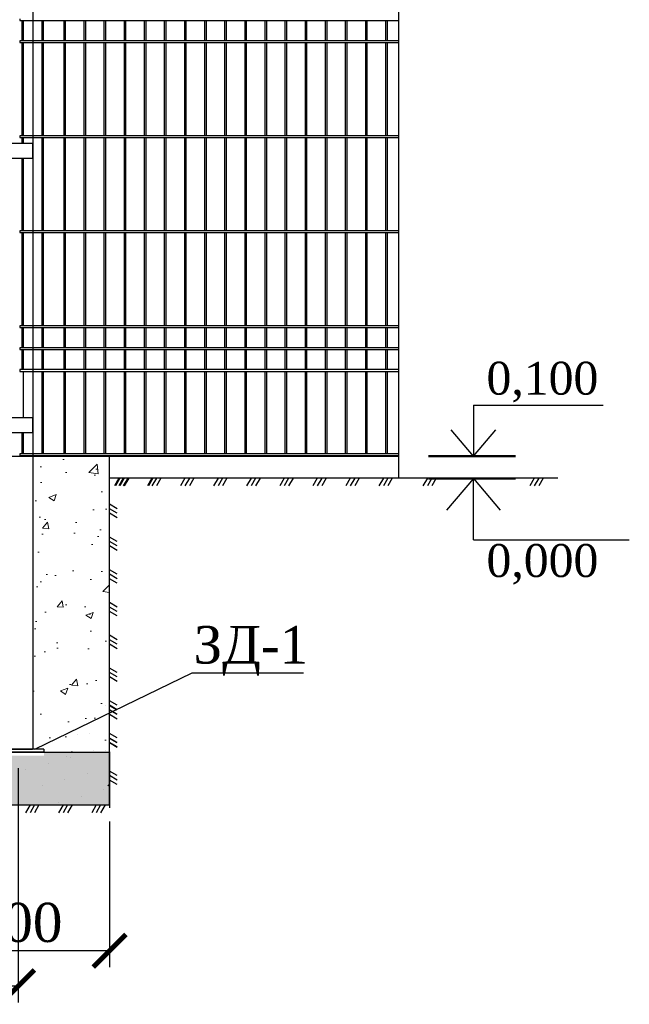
# Model space of a CAD drawing. Header units: inches. Extents: x 6778 to 7415, y 45 to 1090.
# Tile 12 of 41: x 7037 to 7084, y 237 to 313. Entities that reach past the tile are written whole.
import ezdxf

# ---------------------------------------------------------------- set-up
doc = ezdxf.new("R2010")
doc.units = ezdxf.units.IN
doc.header["$MEASUREMENT"] = 0
doc.linetypes.add('DASHDOTX2', pattern=[50.8, 25.4, -12.7, 0, -12.7])
doc.linetypes.add('K5LT_BASIC', pattern=[0])
doc.layers.add('.', color=7, linetype='Continuous', lineweight=15)
doc.layers.add('Системный слой VIEW1', color=7, linetype='Continuous')
doc.styles.add('GOST', font='gost.shx', dxfattribs={"oblique": 15})
doc.styles.add('TIEMS', font='times.ttf')
doc.dimstyles.new('Copy of ISO-25', dxfattribs={"dimtxt": 3, "dimasz": 2.5, "dimexe": 1.25, "dimexo": 0.625, "dimtad": 1, "dimlfac": 100, "dimtxsty": 'GOST', "dimblk": 'ARCHTICK', "dimcen": 2.5, "dimadec": 0, "dimazin": 0, "dimtfac": 1, "dimtmove": 0, "dimatfit": 3, "dimldrblk": 'ARCHTICK', "dimfxl": 1, "dimarcsym": 0})

# ---------------------------------------------------------------- blocks, each defined once
blk = doc.blocks.new('_ArchTick')
at = {"color": 0, "linetype": 'ByBlock', "const_width": 0.15}
blk.add_lwpolyline([(-0.5, -0.5), (0.5, 0.5)], dxfattribs=at)
blk = doc.blocks.new('*D293')
at = {"color": 0, "lineweight": -2, "transparency": 16777216}
for p, q in [((6949.801, 255.153), (6949.801, 237.203)), ((7036.881, 255.153), (7036.881, 237.203)), ((7036.881, 238.453), (6949.801, 238.453))]:
    blk.add_line(p, q, dxfattribs=at)
at = {"layer": 'Defpoints', "color": 0, "transparency": 16777216}
for p in [(6949.801, 255.778), (7036.881, 255.778), (6949.801, 238.453)]:
    blk.add_point(p, dxfattribs=at)
at = {"color": 0, "lineweight": -2, "transparency": 16777216, "xscale": 2.5, "yscale": 2.5, "zscale": 2.5, "rotation": 180}
blk.add_blockref('_ArchTick', (6949.801, 238.453), dxfattribs=at)
at = {"color": 0, "lineweight": -2, "transparency": 16777216, "xscale": 2.5, "yscale": 2.5, "zscale": 2.5}
blk.add_blockref('_ArchTick', (7036.881, 238.453), dxfattribs=at)
at = {"color": 0, "transparency": 16777216, "insert": (6993.341, 240.603), "char_height": 3, "attachment_point": 5, "style": 'TIEMS'}
blk.add_mtext('3000', dxfattribs=at)
blk = doc.blocks.new('*D295')
at = {"color": 0, "lineweight": -2, "transparency": 16777216}
for p, q in [((7029.881, 251.088), (7029.881, 239.922)), ((7043.881, 251.088), (7043.881, 239.922)), ((7043.881, 241.172), (7029.881, 241.172))]:
    blk.add_line(p, q, dxfattribs=at)
at = {"layer": 'Defpoints', "color": 0, "transparency": 16777216}
for p in [(7029.881, 251.713), (7043.881, 251.713), (7029.881, 241.172)]:
    blk.add_point(p, dxfattribs=at)
at = {"color": 0, "lineweight": -2, "transparency": 16777216, "xscale": 2.5, "yscale": 2.5, "zscale": 2.5, "rotation": 180}
blk.add_blockref('_ArchTick', (7029.881, 241.172), dxfattribs=at)
at = {"color": 0, "lineweight": -2, "transparency": 16777216, "xscale": 2.5, "yscale": 2.5, "zscale": 2.5}
blk.add_blockref('_ArchTick', (7043.881, 241.172), dxfattribs=at)
at = {"color": 0, "transparency": 16777216, "insert": (7036.881, 243.323), "char_height": 3, "attachment_point": 5, "style": 'TIEMS'}
blk.add_mtext('400', dxfattribs=at)

msp = doc.modelspace()

# ---------------------------------------------------------------- hatches: boundary and pattern name
at = {"layer": '.', "linetype": 'ByBlock'}
h = msp.add_hatch(dxfattribs=at)
h.set_pattern_fill('AR-CONC', color=0, scale=0.8)
h.set_pattern_definition([(50, (3932.064, -1094.6117), (5.7380815, -0.502017), [0.6, -6.6]), (355, (3932.064, -1094.6117), (-1.110011, 6.017537), [0.48, -5.28]), (100.45144, (3932.542, -1094.6535), (4.628071, 5.51552), [0.509922, -5.609137]), (46.1842, (3932.064, -1093.012), (8.53793, -1.324154), [0.9, -9.9]), (96.63564, (3932.7756, -1093.122), (7.477296, 7.792949), [0.764883, -8.41371]), (351.18416, (3932.064, -1093.012), (7.477296, 7.792949), [0.72, -7.92]), (21, (3932.864, -1093.4117), (4.7752564, -3.220951), [0.6, -6.6]), (326, (3932.864, -1093.4117), (1.946523, 5.8012), [0.48, -5.28]), (71.45144, (3933.262, -1093.68), (6.721779, 2.580249), [0.509922, -5.609137]), (37.5, (3932.064, -1094.6117), (0.0972788, 2.6631508), [0, -5.216, 0, -5.36, 0, -5.3]), (7.5, (3932.064, -1094.6117), (2.1045563, 3.1552937), [0, -3.056, 0, -5.096, 0, -2.02]), (327.5, (3930.28, -1094.6117), (4.2705795, -0.180439), [0, -2, 0, -6.24, 0, -8.28]), (317.5, (3929.48, -1094.6117), (4.6654894, 0.80084), [0, -2.6, 0, -4.144, 0, -5.88])])
h.paths.add_polyline_path([(7037.993, 256.384), (7043.813, 256.384), (7043.873, 256.444), (7043.873, 279.06), (7037.993, 279.06)])
h = msp.add_hatch(dxfattribs=at)
h.set_pattern_fill('GRAVEL', color=256, scale=0.8)
h.set_pattern_definition([(228.0127875, (3766.95992, -1246.500063), (-6.4, -7.2), [0.1076288, -10.65527044]), (184.9697407, (3766.88792, -1246.580063), (9.6, 0.8), [0.1846944, -18.28473981]), (132.510447, (3766.70392, -1246.596063), (8, -8.8), [0.1302304, -12.89282608]), (267.273689, (3766.39192, -1246.796063), (0.8, 16), [0.1681904, -16.65084643]), (292.8336542, (3766.38392, -1246.964063), (-4, 9.6), [0.164924, -16.3274985]), (357.273689, (3766.44792, -1247.116063), (-16, 0.8), [0.1681904, -16.65084643]), (37.6942405, (3766.61592, -1247.124063), (-10.4, -8), [0.2224232, -22.01987884]), (72.2553284, (3766.79192, -1246.988063), (5.6, 17.6), [0.2099904, -20.7890572]), (121.4295656, (3766.85592, -1246.788063), (-6.4, 10.4), [0.16876, -16.70725849]), (175.2363583, (3766.76792, -1246.644063), (8.8, -0.8), [0.1926656, -9.44061006]), (222.3974378, (3766.57592, -1246.628063), (-9.6, -8.8), [0.2491584, -24.6667]), (138.8140748, (3767.18392, -1246.80406), (-5.6, 4.8), [0.0850408, -8.41907585]), (171.4692344, (3767.11992, -1246.748063), (10.4, -1.6), [0.1617896, -16.01720913]), (225, (3766.9599, -1246.72406), (-1e-16, -0.8), [0.1131368, -1.01823405]), (203.1985905, (3766.90392, -1246.62806), (4, 1.6), [0.0609264, -6.03169208]), (291.8014095, (3766.84792, -1246.65206), (-0.8, 2.4), [0.0861624, -4.22196945]), (30.9637565, (3766.87992, -1246.73206), (2.4, 1.6), [0.1399432, -4.52481832]), (161.565051, (3766.99992, -1246.66006), (1.6, -0.8), [0.1011928, -2.42862933]), (16.3895403, (3766.38392, -1246.652063), (8, 2.4), [0.14176, -14.03427612]), (70.346176, (3766.51992, -1246.612063), (-3.2, -8.8), [0.1189288, -11.7739262]), (293.1985905, (3766.99992, -1246.50006), (-1.6, 4), [0.121852, -5.97076648]), (343.6104597, (3767.04792, -1246.612063), (-8, 2.4), [0.14176, -14.03427612]), (339.4439548, (3766.38392, -1247.14806), (-4, 1.6), [0.136704, -6.698499]), (294.7751406, (3766.51192, -1247.196063), (-4, 8.8), [0.1145424, -11.33971445]), (66.8014095, (3767.00792, -1247.30006), (1.6, 4), [0.121852, -5.97076648]), (17.3540246, (3767.05592, -1247.188063), (-10.4, -3.2), [0.1341048, -13.2763389]), (69.4439548, (3766.61592, -1247.30006), (-1.6, -4), [0.068352, -6.766851]), (101.3099325, (3766.95992, -1247.30006), (-0.8, 3.2), [0.040792, -4.03842361]), (165.9637565, (3766.95192, -1247.26006), (2.4, -0.8), [0.164924, -3.1335605]), (186.009006, (3766.79192, -1247.220063), (8, 0.8), [0.15284, -15.13113854]), (303.6900675, (3766.87992, -1246.80406), (-0.8, 1.6), [0.1153776, -2.76906342]), (353.1572266, (3766.94392, -1246.900063), (13.6, -1.6), [0.2014352, -19.9420501]), (60.945396, (3767.14392, -1246.92406), (-3.2, -5.6), [0.0823648, -8.15413931]), (90, (3767.1839, -1246.8521), (-0.8, 0.8), [0.048, -0.752]), (120.2564372, (3766.77592, -1247.196063), (3.2, -5.6), [0.1111392, -11.002816]), (48.0127875, (3766.71992, -1247.100063), (6.4, 7.2), [0.2152576, -10.54764164]), (0, (3766.8639, -1246.9401), (0.8, 0.8), [0.208, -0.592]), (325.3048465, (3767.07192, -1246.940063), (8, -5.6), [0.1264912, -12.52261944]), (254.054604, (3767.17592, -1247.01206), (-0.8, -3.2), [0.1164816, -5.70760631]), (207.6459754, (3767.14392, -1247.124063), (-15.2, -8), [0.189652, -18.77557935]), (175.4260787, (3766.97592, -1247.212063), (-10.4, 0.8), [0.2006392, -19.86325873])])
h.paths.add_polyline_path([(7043.873, 256.382), (7038.871, 256.382), (7038.871, 256.119), (7034.911, 256.119), (7034.911, 256.382), (7029.873, 256.382), (7029.873, 252.344), (7043.873, 252.344)])

# ---------------------------------------------------------------- linework, layer by layer
at = {"color": 3}
for p, q in [((7066, 322.018), (7066, 277.384)), ((7040.808, 279.059), (7040.758, 279.11)), ((7066, 277.949), (7066, 277.384)), ((7078.21, 277.384), (7043.881, 277.384)), ((7042.338, 257.81), (7042.338, 257.81)), ((7043.595, 256.553), (7043.595, 256.553))]:
    msp.add_line(p, q, dxfattribs=at)
at = {"color": 7, "linetype": 'DASHDOTX2'}
for p, q in [((7071.745, 282.962), (7071.745, 279.059)), ((7071.745, 272.663), (7071.745, 277.346))]:
    msp.add_line(p, q, dxfattribs=at)
at = {"color": 7}
for p, q in [((7071.745, 282.962), (7081.693, 282.962)), ((7071.745, 279.059), (7070.037, 281.076)), ((7071.745, 279.059), (7073.453, 281.076)), ((7071.745, 277.346), (7069.695, 274.926)), ((7071.745, 277.346), (7073.794, 274.926)), ((7071.745, 272.663), (7083.682, 272.663))]:
    msp.add_line(p, q, dxfattribs=at)
at = {"color": 4}
msp.add_line((6956.962, 279.059), (7066, 279.059), dxfattribs=at)
at = {"linetype": 'ByBlock'}
msp.add_line((7066, 279.059), (7038.001, 279.059), dxfattribs=at)
for p, q in [((7043.873, 252.346), (7043.873, 279.059)), ((7038.174, 256.624), (7050.22, 262.472)), ((7050.22, 262.472), (7058.748, 262.472)), ((7029.873, 256.384), (7043.873, 256.384)), ((7029.873, 252.346), (7043.873, 252.346))]:
    msp.add_line(p, q)
at = {"linetype": 'ByBlock', "ltscale": 8}
for p, q in [((7044.595, 277.384), (7044.254, 276.788)), ((7044.676, 277.384), (7044.334, 276.788)), ((7044.937, 277.384), (7044.595, 276.788)), ((7045.017, 277.384), (7044.676, 276.788)), ((7045.278, 277.384), (7044.937, 276.788)), ((7045.359, 277.384), (7045.017, 276.788)), ((7047.127, 277.384), (7046.786, 276.788)), ((7047.208, 277.384), (7046.866, 276.788)), ((7047.469, 277.384), (7047.127, 276.788)), ((7047.81, 277.384), (7047.469, 276.788)), ((7049.659, 277.384), (7049.318, 276.788)), ((7050.001, 277.384), (7049.659, 276.788)), ((7050.342, 277.384), (7050.001, 276.788)), ((7052.191, 277.384), (7051.85, 276.788)), ((7052.533, 277.384), (7052.191, 276.788)), ((7052.874, 277.384), (7052.533, 276.788)), ((7054.724, 277.384), (7054.382, 276.788)), ((7055.065, 277.384), (7054.724, 276.788)), ((7055.406, 277.384), (7055.065, 276.788)), ((7057.256, 277.384), (7056.914, 276.788)), ((7057.597, 277.384), (7057.256, 276.788)), ((7057.938, 277.384), (7057.597, 276.788)), ((7059.788, 277.384), (7059.446, 276.788)), ((7060.129, 277.384), (7059.788, 276.788)), ((7060.47, 277.384), (7060.129, 276.788)), ((7062.32, 277.384), (7061.978, 276.788)), ((7062.661, 277.384), (7062.32, 276.788)), ((7063.003, 277.384), (7062.661, 276.788)), ((7064.852, 277.384), (7064.51, 276.788)), ((7065.193, 277.384), (7064.852, 276.788)), ((7065.535, 277.384), (7065.193, 276.788)), ((7068.225, 277.384), (7067.883, 276.788)), ((7068.566, 277.384), (7068.225, 276.788)), ((7068.907, 277.384), (7068.566, 276.788)), ((7076.403, 277.384), (7076.061, 276.788)), ((7076.744, 277.384), (7076.403, 276.788)), ((7077.086, 277.384), (7076.744, 276.788)), ((7044.469, 275.034), (7043.873, 275.375)), ((7044.469, 274.692), (7043.873, 275.034)), ((7044.47, 274.351), (7043.873, 274.692)), ((7044.469, 272.525), (7043.873, 272.866)), ((7044.469, 272.184), (7043.873, 272.525)), ((7044.47, 271.842), (7043.873, 272.184)), ((7044.469, 270.016), (7043.873, 270.358)), ((7044.469, 269.675), (7043.873, 270.016)), ((7044.47, 269.333), (7043.873, 269.675)), ((7044.469, 267.508), (7043.873, 267.849)), ((7044.469, 267.166), (7043.873, 267.507)), ((7044.47, 266.825), (7043.873, 267.166)), ((7044.469, 264.999), (7043.873, 265.34)), ((7044.469, 264.657), (7043.873, 264.999)), ((7044.47, 264.316), (7043.873, 264.657)), ((7044.469, 262.49), (7043.873, 262.831)), ((7044.469, 262.149), (7043.873, 262.49)), ((7044.47, 261.807), (7043.873, 262.149)), ((7044.469, 259.981), (7043.873, 260.323)), ((7044.469, 259.64), (7043.873, 259.981)), ((7044.469, 259.606), (7043.873, 259.947)), ((7044.47, 259.298), (7043.873, 259.64)), ((7044.469, 259.264), (7043.873, 259.605)), ((7044.47, 258.923), (7043.873, 259.264)), ((7044.469, 257.473), (7043.873, 257.814)), ((7044.469, 257.131), (7043.873, 257.472)), ((7044.469, 257.097), (7043.873, 257.438)), ((7044.47, 256.79), (7043.873, 257.131)), ((7044.469, 256.755), (7043.873, 257.097)), ((7043.873, 256.414), (7043.873, 252.114)), ((7044.469, 254.588), (7043.873, 254.929)), ((7044.469, 254.247), (7043.873, 254.588)), ((7044.47, 253.905), (7043.873, 254.247)), ((7037.796, 252.346), (7037.455, 251.749)), ((7038.138, 252.346), (7037.796, 251.749)), ((7038.479, 252.346), (7038.138, 251.749)), ((7040.328, 252.346), (7039.987, 251.749)), ((7040.67, 252.346), (7040.328, 251.749)), ((7041.011, 252.346), (7040.67, 251.749)), ((7042.86, 252.346), (7042.519, 251.749)), ((7043.202, 252.346), (7042.86, 251.749)), ((7043.543, 252.346), (7043.202, 251.749))]:
    msp.add_line(p, q, dxfattribs=at)
at = {"color": 2}
for p, q in [((7043.595, 259.938), (7043.595, 259.938)), ((7041.395, 257.737), (7041.395, 257.737)), ((7042.652, 256.48), (7042.652, 256.48)), ((7040.609, 256.082), (7040.609, 256.082)), ((7040.923, 256.009), (7040.923, 256.009)), ((7037.466, 255.066), (7037.466, 255.066)), ((7039.195, 255.537), (7039.195, 255.537)), ((7040.452, 254.28), (7040.452, 254.28)), ((7042.18, 254.751), (7042.18, 254.751)), ((7038.723, 253.809), (7038.723, 253.809)), ((7043.438, 253.494), (7043.438, 253.494)), ((7043.752, 253.809), (7043.873, 253.93)), ((7041.709, 253.023), (7041.709, 253.023)), ((7039.98, 252.551), (7039.98, 252.551))]:
    msp.add_line(p, q, dxfattribs=at)
at = {"lineweight": 30, "ltscale": 0.2}
for p, q in [((7038.861, 256.624), (7034.901, 256.624)), ((7038.861, 256.384), (7034.901, 256.384))]:
    msp.add_line(p, q, dxfattribs=at)
at = {"lineweight": 30}
msp.add_line((7038.861, 256.624), (7038.861, 256.384), dxfattribs=at)
at = {"color": 7, "linetype": 'Continuous', "const_width": 0.168}
for points in [[(7068.289, 279.059), (7074.975, 279.059)], [(7068.289, 277.346), (7074.975, 277.346)]]:
    msp.add_lwpolyline(points, dxfattribs=at)
at = {"layer": 'Системный слой VIEW1', "color": 5, "linetype": 'K5LT_BASIC', "lineweight": 30}
msp.add_line((7038.001, 363.512), (7038.001, 256.624), dxfattribs=at)
at = {"layer": 'Системный слой VIEW1', "linetype": 'K5LT_BASIC'}
for p, q in [((7037.017, 312.575), (7037.017, 312.435)), ((7037.157, 312.435), (7037.157, 310.895)), ((7037.297, 310.895), (7037.297, 312.435)), ((7038.697, 312.435), (7038.697, 310.895)), ((7038.837, 310.895), (7038.837, 312.435)), ((7040.377, 312.435), (7040.377, 310.895)), ((7040.517, 310.895), (7040.517, 312.435)), ((7041.917, 312.435), (7041.917, 310.895)), ((7042.057, 310.895), (7042.057, 312.435)), ((7043.457, 312.435), (7043.457, 310.895)), ((7043.597, 310.895), (7043.597, 312.435)), ((7044.997, 312.435), (7044.997, 310.895)), ((7045.137, 310.895), (7045.137, 312.435)), ((7046.537, 312.435), (7046.537, 310.895)), ((7046.677, 310.895), (7046.677, 312.435)), ((7048.077, 312.435), (7048.077, 310.895)), ((7048.217, 310.895), (7048.217, 312.435)), ((7049.617, 312.435), (7049.617, 310.895)), ((7049.757, 310.895), (7049.757, 312.435)), ((7051.157, 312.435), (7051.157, 310.895)), ((7051.297, 310.895), (7051.297, 312.435)), ((7052.697, 312.435), (7052.697, 310.895)), ((7052.837, 310.895), (7052.837, 312.435)), ((7054.237, 312.435), (7054.237, 310.895)), ((7054.377, 310.895), (7054.377, 312.435)), ((7055.777, 312.435), (7055.777, 310.895)), ((7055.917, 310.895), (7055.917, 312.435)), ((7057.317, 312.435), (7057.317, 310.895)), ((7057.457, 310.895), (7057.457, 312.435)), ((7058.857, 312.435), (7058.857, 310.895)), ((7058.997, 310.895), (7058.997, 312.435)), ((7060.397, 312.435), (7060.397, 310.895)), ((7060.537, 310.895), (7060.537, 312.435)), ((7061.937, 312.435), (7061.937, 310.895)), ((7062.077, 310.895), (7062.077, 312.435)), ((7063.477, 312.435), (7063.477, 310.895)), ((7063.617, 310.895), (7063.617, 312.435)), ((7065.017, 312.435), (7065.017, 310.895)), ((7065.157, 310.895), (7065.157, 312.435)), ((7037.017, 310.895), (7037.017, 310.755)), ((7037.157, 310.755), (7037.157, 303.615)), ((7037.297, 303.615), (7037.297, 310.755)), ((7038.697, 310.755), (7038.697, 303.615)), ((7038.837, 303.615), (7038.837, 310.755)), ((7040.377, 310.755), (7040.377, 303.615)), ((7040.517, 303.615), (7040.517, 310.755)), ((7041.917, 310.755), (7041.917, 303.615)), ((7042.057, 303.615), (7042.057, 310.755)), ((7043.457, 310.755), (7043.457, 303.615)), ((7043.597, 303.615), (7043.597, 310.755)), ((7044.997, 310.755), (7044.997, 303.615)), ((7045.137, 303.615), (7045.137, 310.755)), ((7046.537, 310.755), (7046.537, 303.615)), ((7046.677, 303.615), (7046.677, 310.755)), ((7048.077, 310.755), (7048.077, 303.615)), ((7048.217, 303.615), (7048.217, 310.755)), ((7049.617, 310.755), (7049.617, 303.615)), ((7049.757, 303.615), (7049.757, 310.755)), ((7051.157, 310.755), (7051.157, 303.615)), ((7051.297, 303.615), (7051.297, 310.755)), ((7052.697, 310.755), (7052.697, 303.615)), ((7052.837, 303.615), (7052.837, 310.755)), ((7054.237, 310.755), (7054.237, 303.615)), ((7054.377, 303.615), (7054.377, 310.755)), ((7055.777, 310.755), (7055.777, 303.615)), ((7055.917, 303.615), (7055.917, 310.755)), ((7057.317, 310.755), (7057.317, 303.615)), ((7057.457, 303.615), (7057.457, 310.755)), ((7058.857, 310.755), (7058.857, 303.615)), ((7058.997, 303.615), (7058.997, 310.755)), ((7060.397, 310.755), (7060.397, 303.615)), ((7060.537, 303.615), (7060.537, 310.755)), ((7061.937, 310.755), (7061.937, 303.615)), ((7062.077, 303.615), (7062.077, 310.755)), ((7063.477, 310.755), (7063.477, 303.615)), ((7063.617, 303.615), (7063.617, 310.755)), ((7065.017, 310.755), (7065.017, 303.615)), ((7065.157, 303.615), (7065.157, 310.755)), ((7037.017, 303.615), (7037.017, 303.475)), ((7037.017, 303.615), (7037.017, 303.475)), ((7037.157, 303.475), (7037.157, 303.027)), ((7037.297, 303.027), (7037.297, 303.475)), ((7038.697, 303.475), (7038.697, 296.335)), ((7038.837, 296.335), (7038.837, 303.475)), ((7040.377, 303.475), (7040.377, 296.335)), ((7040.517, 296.335), (7040.517, 303.475)), ((7041.917, 303.475), (7041.917, 296.335)), ((7042.057, 296.335), (7042.057, 303.475)), ((7043.457, 303.475), (7043.457, 296.335)), ((7043.597, 296.335), (7043.597, 303.475)), ((7044.997, 303.475), (7044.997, 296.335)), ((7045.137, 296.335), (7045.137, 303.475)), ((7046.537, 303.475), (7046.537, 296.335)), ((7046.677, 296.335), (7046.677, 303.475)), ((7048.077, 303.475), (7048.077, 296.335)), ((7048.217, 296.335), (7048.217, 303.475)), ((7049.617, 303.475), (7049.617, 296.335)), ((7049.757, 296.335), (7049.757, 303.475)), ((7051.157, 303.475), (7051.157, 296.335)), ((7051.297, 296.335), (7051.297, 303.475)), ((7052.697, 303.475), (7052.697, 296.335)), ((7052.837, 296.335), (7052.837, 303.475)), ((7054.237, 303.475), (7054.237, 296.335)), ((7054.377, 296.335), (7054.377, 303.475)), ((7055.777, 303.475), (7055.777, 296.335)), ((7055.917, 296.335), (7055.917, 303.475)), ((7057.317, 303.475), (7057.317, 296.335)), ((7057.457, 296.335), (7057.457, 303.475)), ((7058.857, 303.475), (7058.857, 296.335)), ((7058.997, 296.335), (7058.997, 303.475)), ((7060.397, 303.475), (7060.397, 296.335)), ((7060.537, 296.335), (7060.537, 303.475)), ((7061.937, 303.475), (7061.937, 296.335)), ((7062.077, 296.335), (7062.077, 303.475)), ((7063.477, 303.475), (7063.477, 296.335)), ((7063.617, 296.335), (7063.617, 303.475)), ((7065.017, 303.475), (7065.017, 296.335)), ((7065.157, 296.335), (7065.157, 303.475)), ((7037.157, 301.907), (7037.157, 296.335)), ((7037.297, 296.335), (7037.297, 301.907)), ((7037.017, 296.335), (7037.017, 296.195)), ((7037.157, 296.195), (7037.157, 289.055)), ((7037.297, 289.055), (7037.297, 296.195)), ((7038.697, 296.195), (7038.697, 289.055)), ((7038.837, 289.055), (7038.837, 296.195)), ((7040.377, 296.195), (7040.377, 289.055)), ((7040.517, 289.055), (7040.517, 296.195)), ((7041.917, 296.195), (7041.917, 289.055)), ((7042.057, 289.055), (7042.057, 296.195)), ((7043.457, 296.195), (7043.457, 289.055)), ((7043.597, 289.055), (7043.597, 296.195)), ((7044.997, 296.195), (7044.997, 289.055)), ((7045.137, 289.055), (7045.137, 296.195)), ((7046.537, 296.195), (7046.537, 289.055)), ((7046.677, 289.055), (7046.677, 296.195)), ((7048.077, 296.195), (7048.077, 289.055)), ((7048.217, 289.055), (7048.217, 296.195)), ((7049.617, 296.195), (7049.617, 289.055)), ((7049.757, 289.055), (7049.757, 296.195)), ((7051.157, 296.195), (7051.157, 289.055)), ((7051.297, 289.055), (7051.297, 296.195)), ((7052.697, 296.195), (7052.697, 289.055)), ((7052.837, 289.055), (7052.837, 296.195)), ((7054.237, 296.195), (7054.237, 289.055)), ((7054.377, 289.055), (7054.377, 296.195)), ((7055.777, 296.195), (7055.777, 289.055)), ((7055.917, 289.055), (7055.917, 296.195)), ((7057.317, 296.195), (7057.317, 289.055)), ((7057.457, 289.055), (7057.457, 296.195)), ((7058.857, 296.195), (7058.857, 289.055)), ((7058.997, 289.055), (7058.997, 296.195)), ((7060.397, 296.195), (7060.397, 289.055)), ((7060.537, 289.055), (7060.537, 296.195)), ((7061.937, 296.195), (7061.937, 289.055)), ((7062.077, 289.055), (7062.077, 296.195)), ((7063.477, 296.195), (7063.477, 289.055)), ((7063.617, 289.055), (7063.617, 296.195)), ((7065.017, 296.195), (7065.017, 289.055)), ((7065.157, 289.055), (7065.157, 296.195)), ((7037.017, 289.055), (7037.017, 288.915)), ((7037.157, 288.915), (7037.157, 287.375)), ((7037.297, 287.375), (7037.297, 288.915)), ((7038.697, 288.915), (7038.697, 287.375)), ((7038.837, 287.375), (7038.837, 288.915)), ((7040.377, 288.915), (7040.377, 287.375)), ((7040.517, 287.375), (7040.517, 288.915)), ((7041.917, 288.915), (7041.917, 287.375)), ((7042.057, 287.375), (7042.057, 288.915)), ((7043.457, 288.915), (7043.457, 287.375)), ((7043.597, 287.375), (7043.597, 288.915)), ((7044.997, 288.915), (7044.997, 287.375)), ((7045.137, 287.375), (7045.137, 288.915)), ((7046.537, 288.915), (7046.537, 287.375)), ((7046.677, 287.375), (7046.677, 288.915)), ((7048.077, 288.915), (7048.077, 287.375)), ((7048.217, 287.375), (7048.217, 288.915)), ((7049.617, 288.915), (7049.617, 287.375)), ((7049.757, 287.375), (7049.757, 288.915)), ((7051.157, 288.915), (7051.157, 287.375)), ((7051.297, 287.375), (7051.297, 288.915)), ((7052.697, 288.915), (7052.697, 287.375)), ((7052.837, 287.375), (7052.837, 288.915)), ((7054.237, 288.915), (7054.237, 287.375)), ((7054.377, 287.375), (7054.377, 288.915)), ((7055.777, 288.915), (7055.777, 287.375)), ((7055.917, 287.375), (7055.917, 288.915)), ((7057.317, 288.915), (7057.317, 287.375)), ((7057.457, 287.375), (7057.457, 288.915)), ((7058.857, 288.915), (7058.857, 287.375)), ((7058.997, 287.375), (7058.997, 288.915)), ((7060.397, 288.915), (7060.397, 287.375)), ((7060.537, 287.375), (7060.537, 288.915)), ((7061.937, 288.915), (7061.937, 287.375)), ((7062.077, 287.375), (7062.077, 288.915)), ((7063.477, 288.915), (7063.477, 287.375)), ((7063.617, 287.375), (7063.617, 288.915)), ((7065.017, 288.915), (7065.017, 287.375)), ((7065.157, 287.375), (7065.157, 288.915)), ((7037.017, 287.375), (7037.017, 287.235)), ((7037.157, 287.235), (7037.157, 285.695)), ((7037.297, 285.695), (7037.297, 287.235)), ((7038.697, 287.235), (7038.697, 285.695)), ((7038.837, 285.695), (7038.837, 287.235)), ((7040.377, 287.235), (7040.377, 285.695)), ((7040.517, 285.695), (7040.517, 287.235)), ((7041.917, 287.235), (7041.917, 285.695)), ((7042.057, 285.695), (7042.057, 287.235)), ((7043.457, 287.235), (7043.457, 285.695)), ((7043.597, 285.695), (7043.597, 287.235)), ((7044.997, 287.235), (7044.997, 285.695)), ((7045.137, 285.695), (7045.137, 287.235)), ((7046.537, 287.235), (7046.537, 285.695)), ((7046.677, 285.695), (7046.677, 287.235)), ((7048.077, 287.235), (7048.077, 285.695)), ((7048.217, 285.695), (7048.217, 287.235)), ((7049.617, 287.235), (7049.617, 285.695)), ((7049.757, 285.695), (7049.757, 287.235)), ((7051.157, 287.235), (7051.157, 285.695)), ((7051.297, 285.695), (7051.297, 287.235)), ((7052.697, 287.235), (7052.697, 285.695)), ((7052.837, 285.695), (7052.837, 287.235)), ((7054.237, 287.235), (7054.237, 285.695)), ((7054.377, 285.695), (7054.377, 287.235)), ((7055.777, 287.235), (7055.777, 285.695)), ((7055.917, 285.695), (7055.917, 287.235)), ((7057.317, 287.235), (7057.317, 285.695)), ((7057.457, 285.695), (7057.457, 287.235)), ((7058.857, 287.235), (7058.857, 285.695)), ((7058.997, 285.695), (7058.997, 287.235)), ((7060.397, 287.235), (7060.397, 285.695)), ((7060.537, 285.695), (7060.537, 287.235)), ((7061.937, 287.235), (7061.937, 285.695)), ((7062.077, 285.695), (7062.077, 287.235)), ((7063.477, 287.235), (7063.477, 285.695)), ((7063.617, 285.695), (7063.617, 287.235)), ((7065.017, 287.235), (7065.017, 285.695)), ((7065.157, 285.695), (7065.157, 287.235)), ((7037.017, 285.695), (7037.017, 285.555)), ((7037.297, 281.999), (7037.297, 285.555)), ((7038.697, 285.555), (7038.697, 279.255)), ((7038.837, 279.255), (7038.837, 285.555)), ((7040.377, 285.555), (7040.377, 279.255)), ((7040.517, 279.255), (7040.517, 285.555)), ((7041.917, 285.555), (7041.917, 279.255)), ((7042.057, 279.255), (7042.057, 285.555)), ((7043.457, 285.555), (7043.457, 279.255)), ((7043.597, 279.255), (7043.597, 285.555)), ((7044.997, 285.555), (7044.997, 279.255)), ((7045.137, 279.255), (7045.137, 285.555)), ((7046.537, 285.555), (7046.537, 279.255)), ((7046.677, 279.255), (7046.677, 285.555)), ((7048.077, 285.555), (7048.077, 279.255)), ((7048.217, 279.255), (7048.217, 285.555)), ((7049.617, 285.555), (7049.617, 279.255)), ((7049.757, 279.255), (7049.757, 285.555)), ((7051.157, 285.555), (7051.157, 279.255)), ((7051.297, 279.255), (7051.297, 285.555)), ((7052.697, 285.555), (7052.697, 279.255)), ((7052.837, 279.255), (7052.837, 285.555)), ((7054.237, 285.555), (7054.237, 279.255)), ((7054.377, 279.255), (7054.377, 285.555)), ((7055.777, 285.555), (7055.777, 279.255)), ((7055.917, 279.255), (7055.917, 285.555)), ((7057.317, 285.555), (7057.317, 279.255)), ((7057.457, 279.255), (7057.457, 285.555)), ((7058.857, 285.555), (7058.857, 279.255)), ((7058.997, 279.255), (7058.997, 285.555)), ((7060.397, 285.555), (7060.397, 279.255)), ((7060.537, 279.255), (7060.537, 285.555)), ((7061.937, 285.555), (7061.937, 279.255)), ((7062.077, 279.255), (7062.077, 285.555)), ((7063.477, 285.555), (7063.477, 279.255)), ((7063.617, 279.255), (7063.617, 285.555)), ((7065.017, 285.555), (7065.017, 279.255)), ((7065.157, 279.255), (7065.157, 285.555)), ((7037.157, 280.879), (7037.157, 279.255)), ((7037.297, 279.255), (7037.297, 280.879)), ((7037.017, 279.255), (7037.017, 279.115)), ((7037.017, 279.255), (7037.017, 279.115))]:
    msp.add_line(p, q, dxfattribs=at)
at = {"layer": 'Системный слой VIEW1', "color": 5, "linetype": 'K5LT_BASIC'}
for p, q in [((7038.001, 312.435), (7038.001, 310.895)), ((7038.001, 310.755), (7038.001, 303.615)), ((7038.001, 303.475), (7038.001, 296.335)), ((7038.001, 296.195), (7038.001, 289.055)), ((7038.001, 288.915), (7038.001, 287.375)), ((7038.001, 287.235), (7038.001, 285.695)), ((7035.761, 279.059), (7038.001, 279.059)), ((7035.753, 256.624), (7037.993, 256.624))]:
    msp.add_line(p, q, dxfattribs=at)
at = {"layer": 'Системный слой VIEW1', "color": 1, "linetype": 'K5LT_BASIC'}
for p, q in [((7038.001, 281.999), (7035.761, 281.999)), ((7035.761, 280.879), (7038.001, 280.879))]:
    msp.add_line(p, q, dxfattribs=at)
at = {"layer": 'Системный слой VIEW1', "color": 1}
msp.add_line((7038.001, 280.887), (7038.001, 281.999), dxfattribs=at)
at = {"layer": 'Системный слой VIEW1', "linetype": 'K5LT_BASIC'}
for points in [[(7037.017, 312.435), (7066, 312.435)], [(7066, 310.895), (7037.017, 310.895)], [(7037.017, 310.755), (7066, 310.755)], [(7066, 303.615), (7037.017, 303.615)], [(7037.017, 303.475), (7066, 303.475)], [(7066, 296.335), (7037.017, 296.335)], [(7037.017, 296.195), (7066, 296.195)], [(7066, 289.055), (7037.017, 289.055)], [(7037.017, 288.915), (7066, 288.915)], [(7066, 287.375), (7037.017, 287.375)], [(7037.017, 287.235), (7066, 287.235)], [(7066, 285.695), (7037.017, 285.695)], [(7037.017, 285.555), (7066, 285.555)], [(7066, 279.255), (7037.017, 279.255)], [(7037.017, 279.115), (7066, 279.115)]]:
    msp.add_lwpolyline(points, dxfattribs=at)
at = {"layer": 'Системный слой VIEW1', "color": 1}
msp.add_lwpolyline([(7038.001, 301.907), (7038.001, 303.027), (7035.761, 303.027), (7035.761, 301.907)], close=True, dxfattribs=at)

# ---------------------------------------------------------------- texts
at = {"color": 7, "style": 'TIEMS'}
for s, p in [('0,100', (7072.749, 283.777)), ('0,000', (7072.749, 269.81))]:
    msp.add_text(s, height=2.52, dxfattribs=at).set_placement(p)
at = {"insert": (7054.706, 266.056), "char_height": 2.88, "width": 16.92812, "attachment_point": 2}
msp.add_mtext('{\\fSylfaen|b0|i0|c204|p18;ЗД-1}', dxfattribs=at)

# ---------------------------------------------------------------- dimensions: what is measured, and where the dimension line sits
for base, p1, p2, text, picture, middle in [((6949.801, 238.453), (7036.881, 255.778), (6949.801, 255.778), '3000', '*D293', (6993.341, 240.603)), ((7029.881, 241.172), (7043.881, 251.713), (7029.881, 251.713), '400', '*D295', (7036.881, 243.323))]:
    dim = msp.add_linear_dim(base=base, p1=p1, p2=p2, text=text, dimstyle='Copy of ISO-25', override={"dimdec": 0, "dimlfac": 20, "dimtxsty": 'TIEMS', "dimtdec": 0})
    dim.commit()
    dim.dimension.update_dxf_attribs({"geometry": picture, "text_midpoint": middle})

doc.saveas('drawing.dxf')
